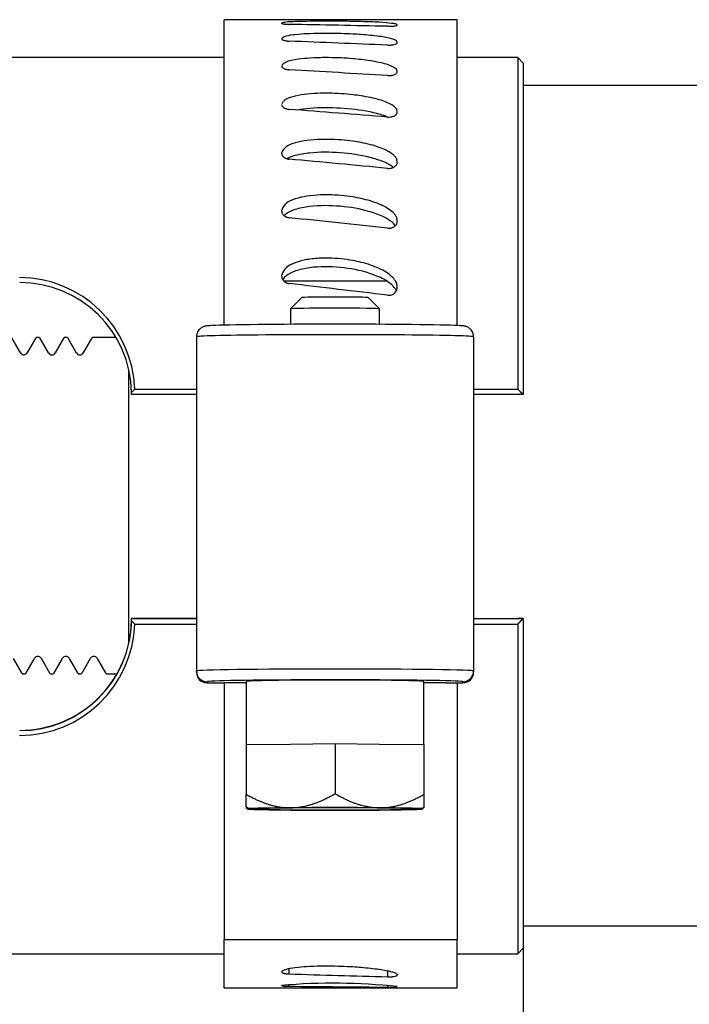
# Paper-space layout 'Sheet2' of a CAD drawing. Header units: millimetres. Extents: x 0 to 296, y -72 to 205.
# Tile 4 of 10: x 93 to 117, y 75 to 111. Entities that reach past the tile are written whole.
import ezdxf
from ezdxf.enums import TextEntityAlignment as Align

# ---------------------------------------------------------------- set-up
doc = ezdxf.new("R2010")
doc.units = ezdxf.units.MM
for name, color, linetype in [('Default', 7, 'Continuous'), ('IMS-SR', 7, 'Continuous'), ('SRD_NPT', 7, 'Continuous'), ('WORM_DRIVE', 7, 'Continuous')]:
    doc.layers.add(name, color=color, linetype=linetype)
doc.styles.add('SEACAD_Solid_Edge_ISO', font='seiso.ttf')
doc.dimstyles.new('Rheonics_Publish', dxfattribs={"dimtxt": 3.5, "dimasz": 3.5, "dimexe": 1.75, "dimexo": 0, "dimgap": 0.875, "dimtad": 1, "dimdec": 1, "dimlfac": 1.111111, "dimdsep": 46, "dimtxsty": 'SEACAD_Solid_Edge_ISO', "dimblk1": '_SE_FILLED', "dimblk2": '_SE_FILLED', "dimsah": 1, "dimcen": 1.75, "dimazin": 0, "dimtfac": 0.5, "dimtdec": 3, "dimtmove": 0, "dimatfit": 3, "dimfxl": 1, "dimarcsym": 0})

# ---------------------------------------------------------------- blocks, each defined once
blk = doc.blocks.new('SE4')
at = {"layer": 'IMS-SR', "color": 7, "linetype": 'Continuous'}
for p, q in [((100.788, 109.282), (41.685, 109.282)), ((111.285, 109.282), (109.123, 109.282)), ((111.285, 109.282), (111.285, 97.443)), ((111.485, 109.082), (111.285, 109.282)), ((111.485, 109.082), (111.485, 97.248)), ((97.597, 97.443), (97.485, 97.327)), ((97.597, 97.443), (99.804, 97.443)), ((109.71, 97.443), (111.285, 97.443)), ((99.804, 97.248), (97.485, 97.248)), ((111.48, 97.248), (109.71, 97.248)), ((111.485, 97.248), (111.48, 97.248)), ((99.804, 89.254), (97.485, 89.254)), ((97.485, 89.254), (97.485, 89.248)), ((97.485, 89.248), (99.804, 89.248)), ((97.485, 89.168), (97.597, 89.052)), ((97.597, 89.052), (99.804, 89.052)), ((109.71, 89.249), (111.285, 89.249)), ((109.71, 89.248), (111.48, 89.248)), ((109.71, 89.052), (111.285, 89.052)), ((111.485, 89.249), (111.285, 89.249)), ((111.285, 89.052), (111.285, 77.282)), ((111.48, 89.248), (111.485, 89.248)), ((111.485, 89.249), (111.485, 89.248)), ((111.485, 89.248), (111.485, 77.482)), ((111.285, 77.282), (111.485, 77.482)), ((41.685, 77.282), (100.788, 77.282)), ((109.123, 77.282), (111.285, 77.282))]:
    blk.add_line(p, q, dxfattribs=at)
for centre, radius, start, end in [((93.468, 97.294), 4.132, 2.0663, 89.7621), ((93.483, 97.249), 4.002, 1.12, 89.967), ((93.499, 97.248), 3.986, 0, 1.1455), ((93.489, 89.256), 3.997, 269.9546, 359.9773), ((93.488, 89.249), 3.998, 269.965, 358.8359), ((93.474, 89.202), 4.126, 270.1556, 357.9069), ((93.472, 89.248), 4.014, 358.8584, 0)]:
    blk.add_arc(centre, radius, start, end, dxfattribs=at)
for points in [[(111.285, 97.443), (111.383, 97.345), (111.48, 97.248)], [(111.48, 89.248), (111.383, 89.15), (111.285, 89.052)]]:
    blk.add_open_spline(points, degree=2, dxfattribs=at)
at = {"layer": 'SRD_NPT', "color": 7, "linetype": 'Continuous'}
for p, q in [((133.835, 108.282), (111.485, 108.282)), ((93.519, 98.734), (93.206, 99.275)), ((94.065, 99.275), (93.752, 98.733)), ((94.198, 99.282), (94.073, 99.282)), ((94.519, 98.734), (94.205, 99.276)), ((95.065, 99.276), (94.752, 98.734)), ((95.198, 99.282), (95.073, 99.282)), ((95.52, 98.732), (95.206, 99.274)), ((96.065, 99.275), (95.752, 98.733)), ((96.929, 99.282), (96.073, 99.282)), ((97.385, 88.379), (97.385, 98.115)), ((93.252, 87.83), (93.565, 87.288)), ((93.705, 87.288), (94.019, 87.83)), ((94.251, 87.832), (94.564, 87.29)), ((94.706, 87.289), (95.019, 87.83)), ((95.253, 87.828), (95.567, 87.286)), ((95.706, 87.289), (96.019, 87.831)), ((96.252, 87.83), (96.565, 87.288)), ((93.573, 87.282), (93.698, 87.282)), ((94.573, 87.282), (94.698, 87.282)), ((95.573, 87.282), (95.698, 87.282)), ((96.573, 87.282), (96.963, 87.282)), ((111.485, 78.282), (133.835, 78.282))]:
    blk.add_line(p, q, dxfattribs=at)
for centre, start, end in [((93.635, 98.805), 212.0748, 328.5156), ((94.635, 98.805), 211.5988, 328.6497), ((95.635, 98.805), 211.3895, 328.2913), ((94.135, 87.759), 32.1231, 148.4158), ((95.135, 87.759), 31.8071, 148.1921), ((96.135, 87.759), 31.5506, 147.8789)]:
    blk.add_arc(centre, 0.137, start, end, dxfattribs=at)
at = {"layer": 'WORM_DRIVE', "color": 7, "linetype": 'Continuous'}
for p, q in [((100.788, 99.726), (100.788, 110.632)), ((105.939, 110.632), (100.788, 110.632)), ((102.85, 110.501), (102.849, 110.51)), ((109.123, 110.632), (106.896, 110.632)), ((109.123, 99.713), (109.123, 110.632)), ((102.917, 101.312), (106.585, 101.312)), ((103.571, 100.71), (103.17, 100.308)), ((106.344, 100.308), (105.943, 100.71)), ((103.17, 100.308), (103.17, 99.756)), ((106.345, 99.756), (106.345, 100.308)), ((99.804, 99.313), (99.804, 87.376)), ((109.71, 99.313), (109.71, 87.376)), ((99.804, 87.337), (99.804, 87.376)), ((109.71, 87.376), (109.71, 87.337)), ((100.185, 86.995), (100.185, 86.956)), ((100.185, 86.956), (100.788, 86.956)), ((100.788, 86.956), (100.788, 86.97)), ((100.788, 86.97), (101.582, 86.97)), ((100.788, 86.956), (100.788, 77.794)), ((101.582, 87.007), (101.582, 84.758)), ((107.932, 84.758), (107.932, 87.007)), ((107.932, 86.97), (108.726, 86.97)), ((108.726, 86.97), (108.726, 86.956)), ((108.726, 86.956), (109.329, 86.956)), ((109.123, 86.956), (109.123, 77.794)), ((109.329, 86.956), (109.329, 86.995)), ((101.582, 84.758), (103.17, 84.771)), ((101.582, 84.758), (101.582, 82.973)), ((103.17, 84.771), (104.757, 84.784)), ((104.757, 84.784), (106.345, 84.771)), ((104.757, 84.784), (104.757, 83)), ((106.345, 84.771), (107.932, 84.758)), ((107.932, 84.758), (107.932, 82.973)), ((101.582, 82.527), (101.582, 82.973)), ((107.932, 82.973), (107.932, 82.527)), ((101.646, 82.465), (101.582, 82.527)), ((101.582, 82.513), (101.582, 82.509)), ((101.582, 82.509), (101.646, 82.446)), ((102.167, 82.465), (101.646, 82.465)), ((101.646, 82.446), (102.167, 82.446)), ((102.167, 82.465), (102.167, 82.446)), ((107.868, 82.465), (107.347, 82.465)), ((107.347, 82.446), (107.347, 82.465)), ((107.347, 82.446), (107.868, 82.446)), ((107.932, 82.527), (107.868, 82.465)), ((107.868, 82.446), (107.932, 82.509)), ((107.932, 82.513), (107.932, 82.509)), ((100.788, 77.794), (109.123, 77.794)), ((100.788, 76.068), (100.788, 77.794)), ((109.123, 76.068), (109.123, 77.794)), ((106.634, 76.666), (106.633, 76.459)), ((106.981, 76.542), (106.981, 76.517)), ((106.982, 76.542), (106.982, 76.529)), ((100.788, 76.068), (109.123, 76.068)), ((106.633, 76.161), (106.633, 76.092)), ((106.981, 76.116), (106.981, 76.108))]:
    blk.add_line(p, q, dxfattribs=at)
for centre, radius, start, end in [((106.786, 99.281), 11.351, 89.4454, 90.7708), ((106.679, 101.102), 0.309, 261.4329, 347.7739), ((-496.087, 79.569), 599.21, 359.7125, 359.73047), ((104.677, 54.148), 22.081, 84.0186, 94.7493), ((-525.176, 79.202), 628.3, 359.719224, 359.725915), ((106.712, 78.135), 2.044, 267.7862, 277.5571)]:
    blk.add_arc(centre, radius, start, end, dxfattribs=at)
for centre, major_axis, ratio, start_param, end_param in [((104.955, -893.379), (-768.122, 664.423), 0.979943, -0.869336, -0.865843), ((104.955, 93.35), (131.357, 0.132), 0.131562, 1.557894, 1.56318), ((104.955, -856.611), (-933.778, 399.425), 0.943416, -1.188901, -1.185408), ((104.955, -795.577), (-975.686, 281.998), 0.882799, -1.322641, -1.319149), ((104.955, -711.834), (-991.372, 220.611), 0.799633, -1.396363, -1.39287), ((104.955, -607.521), (-998.72, 184.507), 0.69604, -1.444575, -1.441083), ((104.955, -485.308), (-1002.638, 161.877), 0.574668, -1.479946, -1.476453), ((104.955, -348.31), (-1004.865, 147.416), 0.438615, -1.508205, -1.504712), ((104.757, 100.71), (1.186, 0), 0.014477, 0.014479, 3.127114), ((104.757, 100.308), (-1.587, 0), 0.014477, 3.141593, 6.283185), ((104.757, 99.694), (-4.572, 0), 0.014477, 3.422598, 6.005392), ((104.757, 99.313), (4.953, 0), 0.014477, 0, 3.141593), ((104.757, 87.376), (-4.953, 0), 0.014477, 3.141593, 6.283185), ((100.185, 87.376), (-0.381, 0), 0.999895, 0, 1.570796), ((100.185, 87.337), (0.381, 0), 0.999895, 3.141593, 4.712389), ((109.329, 87.376), (-0.381, 0), 0.999895, 1.570796, 3.141593), ((109.329, 87.337), (0.381, 0), 0.999895, 4.712389, 6.283185), ((104.757, 86.995), (4.572, 0), 0.014477, 2.96593, 3.141593), ((104.757, 86.995), (4.572, 0), 0.014477, 0.174999, 2.96593), ((104.757, 87.007), (-3.175, 0), 0.014477, 3.141593, 6.283185), ((104.757, 86.995), (4.572, 0), 0.014477, 0, 0.174999), ((104.757, 82.455), (-3.175, 0), 0.014477, -1.047198, -0.201358), ((104.757, 82.455), (-3.175, 0), 0.014477, 0.201358, 1.047198), ((104.757, 82.455), (2.667, 0), 0.014477, 0.240404, 2.901188), ((104.757, 82.455), (-2.667, 0), 0.014477, 0.240404, 2.901188), ((104.757, 82.455), (3.175, 0), 0.014477, 1.047198, 2.094395), ((104.757, 82.455), (-3.175, 0), 0.014477, 1.047198, 2.094395), ((104.757, 82.455), (3.175, 0), 0.014477, 0.201358, 1.047198), ((104.757, 82.455), (3.175, 0), 0.014477, -1.047198, -0.201358), ((104.955, 1066.304), (875.86, -514.147), 0.966256, -1.056661, -1.053169), ((104.955, 1089.497), (455.379, -907.786), 0.989319, -0.4711, -0.467608)]:
    blk.add_ellipse(centre, major_axis=major_axis, ratio=ratio, start_param=start_param, end_param=end_param, dxfattribs=at)
for points, knots in [([(102.847, 110.505), (102.847, 110.505), (102.847, 110.503), (102.852, 110.498), (102.866, 110.492), (102.886, 110.487), (102.911, 110.482), (102.941, 110.477), (102.974, 110.474), (103.009, 110.471), (103.044, 110.469), (103.08, 110.467), (103.104, 110.467), (103.116, 110.466)], [0.0990885, 0.0990885, 0.0990885, 0.0990885, 0.1083389, 0.2132674, 0.3147065, 0.4125053, 0.5066372, 0.59724, 0.6844608, 0.7683392, 0.8488675, 0.9260629, 1, 1, 1, 1]), ([(106.981, 110.438), (106.981, 110.446), (106.982, 110.461), (106.925, 110.479), (106.859, 110.492), (106.691, 110.517), (106.308, 110.544), (105.818, 110.562), (105.358, 110.572), (104.968, 110.577), (104.581, 110.579), (104.171, 110.578), (103.766, 110.575), (103.351, 110.565), (102.988, 110.549), (102.893, 110.523), (102.849, 110.511)], [0, 0, 0, 0, 0.033481, 0.062525, 0.087095, 0.106999, 0.221568, 0.362777, 0.427408, 0.512019, 0.604964, 0.66426, 0.76364, 0.852953, 0.931784, 1, 1, 1, 1]), ([(106.633, 110.396), (106.667, 110.396), (106.703, 110.396), (106.748, 110.397), (106.759, 110.398), (106.785, 110.399), (106.799, 110.4), (106.83, 110.403), (106.847, 110.404), (106.893, 110.41), (106.919, 110.415), (106.95, 110.423), (106.959, 110.426), (106.973, 110.432), (106.978, 110.435), (106.981, 110.438)], [0, 0, 0, 0, 0.215318, 0.215318, 0.287093, 0.287093, 0.382687, 0.382687, 0.5018, 0.5018, 0.739038, 0.739038, 0.869219, 0.869219, 1, 1, 1, 1]), ([(106.981, 109.809), (106.981, 109.826), (106.982, 109.857), (106.925, 109.895), (106.859, 109.924), (106.691, 109.98), (106.308, 110.047), (105.818, 110.094), (105.358, 110.122), (104.968, 110.137), (104.581, 110.144), (104.171, 110.142), (103.766, 110.132), (103.351, 110.102), (102.988, 110.057), (102.893, 109.995), (102.849, 109.967)], [0, 0, 0, 0, 0.033481, 0.062525, 0.087095, 0.106999, 0.221568, 0.362777, 0.427408, 0.512019, 0.604964, 0.66426, 0.76364, 0.852953, 0.931784, 1, 1, 1, 1]), ([(102.847, 109.953), (102.847, 109.953), (102.847, 109.948), (102.852, 109.938), (102.866, 109.924), (102.886, 109.912), (102.911, 109.901), (102.941, 109.892), (102.974, 109.884), (103.009, 109.878), (103.044, 109.873), (103.08, 109.869), (103.104, 109.868), (103.116, 109.868)], [0.0992412, 0.0992412, 0.0992412, 0.0992412, 0.1083389, 0.2132674, 0.3147065, 0.4125053, 0.5066372, 0.59724, 0.6844608, 0.7683392, 0.8488675, 0.9260629, 1, 1, 1, 1]), ([(106.633, 109.726), (106.667, 109.724), (106.703, 109.725), (106.748, 109.728), (106.759, 109.729), (106.785, 109.731), (106.799, 109.733), (106.83, 109.738), (106.847, 109.741), (106.893, 109.753), (106.919, 109.762), (106.95, 109.778), (106.959, 109.784), (106.973, 109.796), (106.978, 109.802), (106.981, 109.809)], [0, 0, 0, 0, 0.215318, 0.215318, 0.287093, 0.287093, 0.382687, 0.382687, 0.5018, 0.5018, 0.739038, 0.739038, 0.869219, 0.869219, 1, 1, 1, 1]), ([(106.981, 108.759), (106.981, 108.784), (106.982, 108.83), (106.925, 108.889), (106.859, 108.933), (106.691, 109.018), (106.308, 109.124), (105.818, 109.198), (105.358, 109.244), (104.968, 109.269), (104.581, 109.279), (104.171, 109.277), (103.766, 109.259), (103.351, 109.212), (102.988, 109.138), (102.893, 109.042), (102.849, 108.998)], [0, 0, 0, 0, 0.033481, 0.062525, 0.087095, 0.106999, 0.221568, 0.362777, 0.427408, 0.512019, 0.604964, 0.66426, 0.76364, 0.852953, 0.931784, 1, 1, 1, 1]), ([(102.847, 108.977), (102.847, 108.976), (102.847, 108.969), (102.852, 108.954), (102.866, 108.933), (102.886, 108.914), (102.911, 108.898), (102.941, 108.883), (102.974, 108.871), (103.009, 108.862), (103.044, 108.855), (103.08, 108.849), (103.104, 108.848), (103.116, 108.847)], [0.0994101, 0.0994101, 0.0994101, 0.0994101, 0.1083389, 0.2132674, 0.3147065, 0.4125053, 0.5066372, 0.59724, 0.6844608, 0.7683392, 0.8488675, 0.9260629, 1, 1, 1, 1]), ([(106.633, 108.636), (106.667, 108.634), (106.703, 108.635), (106.748, 108.64), (106.759, 108.641), (106.785, 108.645), (106.799, 108.648), (106.83, 108.655), (106.847, 108.66), (106.893, 108.676), (106.919, 108.69), (106.95, 108.713), (106.959, 108.722), (106.973, 108.74), (106.978, 108.75), (106.981, 108.759)], [0, 0, 0, 0, 0.215318, 0.215318, 0.287093, 0.287093, 0.382687, 0.382687, 0.5018, 0.5018, 0.739038, 0.739038, 0.869219, 0.869219, 1, 1, 1, 1]), ([(106.981, 107.316), (106.981, 107.348), (106.982, 107.409), (106.925, 107.485), (106.859, 107.543), (106.691, 107.656), (106.308, 107.797), (105.818, 107.898), (105.358, 107.959), (104.968, 107.993), (104.581, 108.008), (104.171, 108.005), (103.766, 107.981), (103.351, 107.916), (102.988, 107.816), (102.893, 107.688), (102.849, 107.629)], [0, 0, 0, 0, 0.033481, 0.062525, 0.087095, 0.106999, 0.221568, 0.362777, 0.427408, 0.512019, 0.604964, 0.66426, 0.76364, 0.852953, 0.931784, 1, 1, 1, 1]), ([(102.847, 107.602), (102.847, 107.601), (102.847, 107.591), (102.852, 107.571), (102.866, 107.544), (102.886, 107.519), (102.911, 107.497), (102.941, 107.478), (102.974, 107.462), (103.009, 107.45), (103.044, 107.44), (103.08, 107.434), (103.104, 107.431), (103.116, 107.43)], [0.0996085, 0.0996085, 0.0996085, 0.0996085, 0.1083389, 0.2132674, 0.3147065, 0.4125053, 0.5066372, 0.59724, 0.6844608, 0.7683392, 0.8488675, 0.9260629, 1, 1, 1, 1]), ([(106.636, 107.154), (106.591, 107.173), (106.391, 107.249), (105.843, 107.387), (104.944, 107.492), (104.058, 107.495), (103.551, 107.435), (103.41, 107.408)], [0.1472511, 0.1472511, 0.1472511, 0.1472511, 0.1815762, 0.2953645, 0.5187991, 0.7446872, 0.8372909, 0.8372909, 0.8372909, 0.8372909]), ([(106.633, 107.157), (106.667, 107.154), (106.703, 107.155), (106.748, 107.161), (106.759, 107.163), (106.785, 107.168), (106.799, 107.171), (106.83, 107.181), (106.847, 107.187), (106.893, 107.208), (106.919, 107.225), (106.95, 107.256), (106.959, 107.267), (106.973, 107.291), (106.978, 107.303), (106.981, 107.316)], [0, 0, 0, 0, 0.215318, 0.215318, 0.287093, 0.287093, 0.382687, 0.382687, 0.5018, 0.5018, 0.739038, 0.739038, 0.869219, 0.869219, 1, 1, 1, 1]), ([(106.981, 105.516), (106.981, 105.555), (106.982, 105.628), (106.925, 105.721), (106.859, 105.791), (106.691, 105.928), (106.308, 106.101), (105.818, 106.226), (105.358, 106.302), (104.968, 106.344), (104.581, 106.362), (104.171, 106.358), (103.766, 106.328), (103.351, 106.248), (102.988, 106.124), (102.893, 105.968), (102.849, 105.896)], [0, 0, 0, 0, 0.033481, 0.062525, 0.087095, 0.106999, 0.221568, 0.362777, 0.427408, 0.512019, 0.604964, 0.66426, 0.76364, 0.852953, 0.931784, 1, 1, 1, 1]), ([(102.849, 105.896), (102.848, 105.884), (102.845, 105.86), (102.852, 105.825), (102.866, 105.792), (102.886, 105.762), (102.911, 105.735), (102.941, 105.712), (102.974, 105.693), (103.009, 105.678), (103.044, 105.666), (103.08, 105.658), (103.104, 105.655), (103.116, 105.654)], [0, 0, 0, 0, 0.108339, 0.213267, 0.314707, 0.412505, 0.506637, 0.59724, 0.684461, 0.768339, 0.848868, 0.926063, 1, 1, 1, 1]), ([(106.835, 105.362), (106.823, 105.372), (106.725, 105.447), (106.457, 105.584), (105.843, 105.776), (104.944, 105.906), (104.027, 105.91), (103.384, 105.809), (103.127, 105.716), (103.042, 105.669)], [0.0911871, 0.0911871, 0.0911871, 0.0911871, 0.1027329, 0.1815762, 0.2953645, 0.5187991, 0.7446872, 0.8561479, 0.9233833, 0.9233833, 0.9233833, 0.9233833]), ([(106.633, 105.325), (106.667, 105.321), (106.703, 105.322), (106.748, 105.329), (106.759, 105.331), (106.785, 105.338), (106.799, 105.342), (106.83, 105.353), (106.847, 105.36), (106.893, 105.386), (106.919, 105.407), (106.95, 105.443), (106.959, 105.457), (106.973, 105.486), (106.978, 105.501), (106.981, 105.516)], [0, 0, 0, 0, 0.215318, 0.215318, 0.287093, 0.287093, 0.382687, 0.382687, 0.5018, 0.5018, 0.739038, 0.739038, 0.869219, 0.869219, 1, 1, 1, 1]), ([(106.981, 103.405), (106.981, 103.449), (106.982, 103.533), (106.925, 103.64), (106.859, 103.721), (106.691, 103.879), (106.308, 104.08), (105.818, 104.225), (105.358, 104.314), (104.968, 104.363), (104.581, 104.384), (104.171, 104.379), (103.766, 104.344), (103.351, 104.25), (102.988, 104.106), (102.893, 103.926), (102.849, 103.842)], [0, 0, 0, 0, 0.033481, 0.062525, 0.087095, 0.106999, 0.221568, 0.362777, 0.427408, 0.512019, 0.604964, 0.66426, 0.76364, 0.852953, 0.931784, 1, 1, 1, 1]), ([(102.849, 103.842), (102.848, 103.828), (102.845, 103.8), (102.852, 103.76), (102.866, 103.722), (102.886, 103.687), (102.911, 103.656), (102.941, 103.63), (102.974, 103.608), (103.009, 103.591), (103.044, 103.578), (103.08, 103.568), (103.104, 103.565), (103.116, 103.563)], [0, 0, 0, 0, 0.108339, 0.213267, 0.314707, 0.412505, 0.506637, 0.59724, 0.684461, 0.768339, 0.848868, 0.926063, 1, 1, 1, 1]), ([(106.911, 103.281), (106.879, 103.324), (106.76, 103.445), (106.457, 103.624), (105.843, 103.847), (104.944, 103.999), (104.027, 104.004), (103.372, 103.883), (103.071, 103.753), (102.957, 103.66), (102.934, 103.636)], [0.064097, 0.064097, 0.064097, 0.064097, 0.1027329, 0.1815762, 0.2953645, 0.5187991, 0.7446872, 0.8561479, 0.9309839, 0.9549345, 0.9549345, 0.9549345, 0.9549345]), ([(106.633, 103.186), (106.667, 103.183), (106.703, 103.184), (106.748, 103.192), (106.759, 103.194), (106.785, 103.201), (106.799, 103.206), (106.83, 103.219), (106.847, 103.227), (106.893, 103.256), (106.919, 103.28), (106.95, 103.322), (106.959, 103.338), (106.973, 103.371), (106.978, 103.387), (106.981, 103.405)], [0, 0, 0, 0, 0.215318, 0.215318, 0.287093, 0.287093, 0.382687, 0.382687, 0.5018, 0.5018, 0.739038, 0.739038, 0.869219, 0.869219, 1, 1, 1, 1]), ([(106.981, 101.037), (106.981, 101.086), (106.982, 101.178), (106.925, 101.297), (106.859, 101.386), (106.691, 101.561), (106.308, 101.784), (105.818, 101.946), (105.358, 102.045), (104.968, 102.1), (104.581, 102.124), (104.171, 102.119), (103.766, 102.08), (103.351, 101.974), (102.988, 101.813), (102.893, 101.613), (102.849, 101.52)], [0, 0, 0, 0, 0.033481, 0.062525, 0.087095, 0.106999, 0.221568, 0.362777, 0.427408, 0.512019, 0.604964, 0.66426, 0.76364, 0.852953, 0.931784, 1, 1, 1, 1]), ([(106.952, 100.95), (106.946, 100.962), (106.907, 101.037), (106.773, 101.194), (106.457, 101.402), (105.843, 101.65), (104.944, 101.82), (104.027, 101.825), (103.372, 101.69), (103.053, 101.536), (102.922, 101.409), (102.893, 101.355), (102.889, 101.347)], [0.0458083, 0.0458083, 0.0458083, 0.0458083, 0.0543257, 0.1027329, 0.1815762, 0.2953645, 0.5187991, 0.7446872, 0.8561479, 0.9309839, 0.9674423, 0.9735351, 0.9735351, 0.9735351, 0.9735351]), ([(102.849, 101.52), (102.848, 101.505), (102.845, 101.474), (102.852, 101.429), (102.866, 101.387), (102.886, 101.349), (102.911, 101.315), (102.941, 101.286), (102.974, 101.262), (103.009, 101.242), (103.044, 101.228), (103.08, 101.217), (103.104, 101.213), (103.116, 101.212)], [0, 0, 0, 0, 0.108339, 0.213267, 0.314707, 0.412505, 0.506637, 0.59724, 0.684461, 0.768339, 0.848868, 0.926063, 1, 1, 1, 1]), ([(100.343, 99.711), (100.314, 99.71), (100.257, 99.707), (100.198, 99.702), (100.153, 99.697), (100.12, 99.691), (100.088, 99.683), (100.049, 99.671), (100.001, 99.649), (99.945, 99.612), (99.889, 99.557), (99.842, 99.486), (99.81, 99.4), (99.806, 99.345), (99.804, 99.313)], [0, 0, 0, 0, 0.17144, 0.396381, 0.528568, 0.597082, 0.651672, 0.695567, 0.738374, 0.783565, 0.834185, 0.88851, 0.945355, 1, 1, 1, 1]), ([(109.71, 99.313), (109.708, 99.349), (109.703, 99.407), (109.669, 99.491), (109.625, 99.556), (109.575, 99.606), (109.525, 99.642), (109.479, 99.665), (109.441, 99.679), (109.41, 99.687), (109.381, 99.693), (109.349, 99.698), (109.304, 99.703), (109.245, 99.707), (109.191, 99.71), (109.167, 99.711)], [0, 0, 0, 0, 0.061266, 0.115127, 0.164064, 0.208975, 0.250163, 0.288404, 0.327185, 0.371152, 0.427313, 0.507523, 0.638064, 0.861166, 1, 1, 1, 1]), ([(106.981, 76.517), (106.981, 76.53), (106.982, 76.553), (106.925, 76.585), (106.859, 76.61), (106.691, 76.66), (106.308, 76.728), (105.818, 76.78), (105.358, 76.813), (104.968, 76.832), (104.581, 76.84), (104.171, 76.838), (103.766, 76.825), (103.351, 76.789), (102.988, 76.736), (102.893, 76.676), (102.849, 76.649)], [0, 0, 0, 0, 0.033481, 0.062525, 0.087095, 0.106999, 0.221568, 0.362777, 0.427408, 0.512019, 0.604964, 0.66426, 0.76364, 0.852953, 0.931784, 1, 1, 1, 1]), ([(102.854, 76.622), (102.857, 76.618), (102.866, 76.61), (102.886, 76.6), (102.911, 76.591), (102.941, 76.583), (102.974, 76.576), (103.009, 76.571), (103.044, 76.567), (103.08, 76.564), (103.104, 76.563), (103.116, 76.562)], [0.2193797, 0.2193797, 0.2193797, 0.2193797, 0.3147065, 0.4125053, 0.5066372, 0.59724, 0.6844608, 0.7683392, 0.8488675, 0.9260629, 1, 1, 1, 1]), ([(106.633, 76.459), (106.667, 76.458), (106.703, 76.458), (106.748, 76.46), (106.759, 76.461), (106.785, 76.462), (106.799, 76.464), (106.83, 76.467), (106.847, 76.469), (106.893, 76.477), (106.919, 76.483), (106.95, 76.494), (106.959, 76.499), (106.973, 76.508), (106.978, 76.512), (106.981, 76.517)], [0, 0, 0, 0, 0.215318, 0.215318, 0.287093, 0.287093, 0.382687, 0.382687, 0.5018, 0.5018, 0.739038, 0.739038, 0.869219, 0.869219, 1, 1, 1, 1]), ([(102.854, 76.144), (102.857, 76.142), (102.866, 76.14), (102.886, 76.136), (102.911, 76.132), (102.941, 76.13), (102.974, 76.127), (103.009, 76.126), (103.044, 76.124), (103.08, 76.123), (103.104, 76.123), (103.116, 76.123)], [0.2193797, 0.2193797, 0.2193797, 0.2193797, 0.3147065, 0.4125053, 0.5066372, 0.59724, 0.6844608, 0.7683392, 0.8488675, 0.9260629, 1, 1, 1, 1])]:
    blk.add_open_spline(points, degree=3, knots=knots, dxfattribs=at)
for points, weights in [([(101.582, 82.973), (102.433, 82.489), (103.17, 82.495)], [1.40707981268, 1.51591781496, 1.51591781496]), ([(103.17, 82.495), (103.906, 82.501), (104.757, 83)], [1.51591781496, 1.51591781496, 1.40707981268]), ([(104.757, 83), (105.608, 82.501), (106.345, 82.495)], [1.40707981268, 1.51591781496, 1.51591781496]), ([(106.345, 82.495), (107.081, 82.489), (107.932, 82.973)], [1.51591781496, 1.51591781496, 1.40707981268])]:
    blk.add_rational_spline(points, weights, degree=2, dxfattribs=at)
blk.add_open_spline([(102.849, 76.649), (102.848, 76.644), (102.847, 76.64), (102.847, 76.636)], degree=3, dxfattribs=at)
blk = doc.blocks.new('DMBLK17')
at = {"layer": 'Default', "linetype": 'Continuous'}
for points in [[(44.985, 60.132), (44.985, 61.299), (41.485, 60.715)], [(107.985, 60.132), (111.485, 60.715), (107.985, 61.299)]]:
    blk.add_hatch(color=7, dxfattribs=at).paths.add_polyline_path(points)
at = {"layer": 'Default', "color": 7, "linetype": 'Continuous'}
for p, q in [((41.485, 80.082), (41.485, 58.965)), ((111.485, 77.482), (111.485, 58.965)), ((41.485, 60.715), (111.485, 60.715))]:
    blk.add_line(p, q, dxfattribs=at)
at = {"layer": 'Default', "color": 7, "linetype": 'Continuous', "style": 'SEACAD_Solid_Edge_ISO'}
for s, p in [('70', (72.946, 70.69)), ('[', (69.843, 65.09)), ('2.76', (72.946, 65.09)), (']', (81.855, 65.09))]:
    blk.add_text(s, height=3.5, dxfattribs=at).set_placement(p, align=Align.TOP_LEFT)
blk = doc.blocks.new('_SE_FILLED')
at = {"color": 0}
blk.add_line((0, 0), (-1, 0), dxfattribs=at)
blk.add_solid([(0, 0), (-1, -0.1665), (-1, 0.1665), (0, 0)], dxfattribs=at)
blk = doc.blocks.new('DMBLK26')
at = {"layer": 'Default', "linetype": 'Continuous'}
for points in [[(44.985, 45.318), (44.985, 46.485), (41.485, 45.901)], [(211.835, 45.318), (215.335, 45.901), (211.835, 46.485)]]:
    blk.add_hatch(color=7, dxfattribs=at).paths.add_polyline_path(points)
at = {"layer": 'Default', "color": 7, "linetype": 'Continuous'}
for p, q in [((215.335, 91.032), (215.335, 44.151)), ((41.485, 77.482), (41.485, 44.151)), ((41.485, 45.901), (215.335, 45.901))]:
    blk.add_line(p, q, dxfattribs=at)
at = {"layer": 'Default', "color": 7, "linetype": 'Continuous', "style": 'SEACAD_Solid_Edge_ISO'}
for s, p in [('174', (124.91, 55.876)), ('[', (121.808, 50.276)), ('6.84', (124.91, 50.276)), (']', (133.74, 50.276))]:
    blk.add_text(s, height=3.5, dxfattribs=at).set_placement(p, align=Align.TOP_LEFT)

psp = doc.layouts.new('Sheet2')

# ---------------------------------------------------------------- block references
at = {"layer": 'Default'}
psp.add_blockref('SE4', (0, 0), dxfattribs=at)

# ---------------------------------------------------------------- dimensions: what is measured, and where the dimension line sits
at = {"layer": 'Default', "color": 7, "linetype": 'Continuous'}
for base, p1, p2, override, picture, middle in [((215.335, 45.901), (41.485, 77.482), (215.335, 91.032), {"dimdec": 0, "dimlfac": 1, "dimpost": '\\X'}, 'DMBLK26', (128.41, 45.901)), ((111.485, 60.715), (41.485, 80.082), (111.485, 77.482), {"dimlfac": 1, "dimpost": '\\X'}, 'DMBLK17', (76.485, 60.715))]:
    dim = psp.add_linear_dim(base=base, p1=p1, p2=p2, text='\\A1;<> ', dimstyle='Rheonics_Publish', override=override, dxfattribs=at)
    dim.commit()
    dim.dimension.update_dxf_attribs({"geometry": picture, "text_midpoint": middle, "dimtype": 160})

doc.saveas('drawing.dxf')
